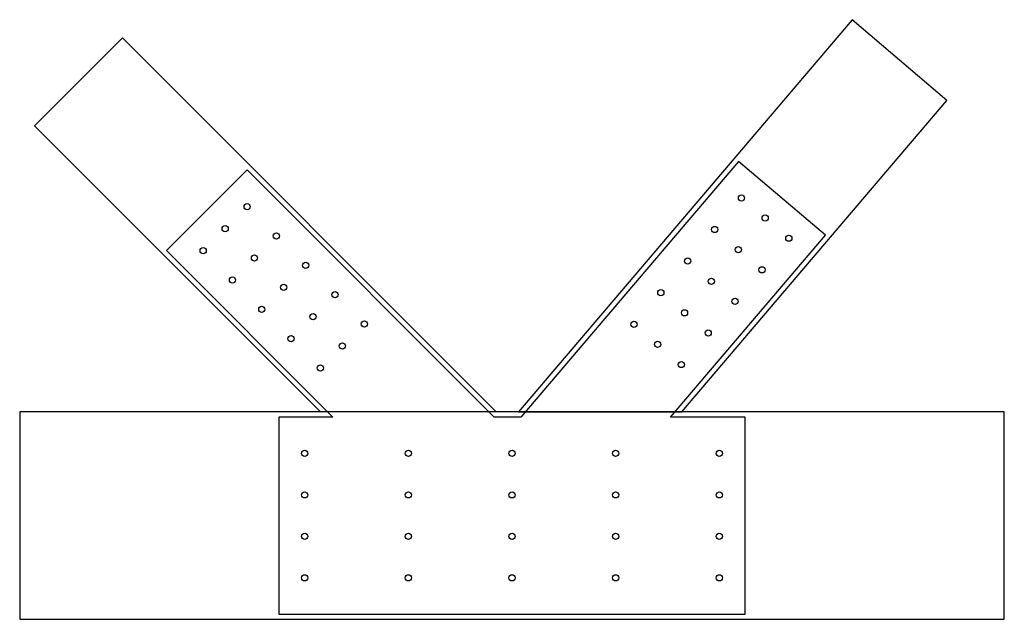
# Model space of a CAD drawing. Header units: millimetres. Extents: x -950 to 950, y -200 to 957.
import ezdxf

# ---------------------------------------------------------------- set-up
doc = ezdxf.new("R2010")
doc.units = ezdxf.units.MM
for name, color, linetype in [('TN_DOWELS', 30, 'CONTINUOUS'), ('TN_HOLES', 1, 'CONTINUOUS'), ('TN_MEMBER_CH', 40, 'CONTINUOUS'), ('TN_MEMBER_D2', 40, 'CONTINUOUS'), ('TN_MEMBER_D3', 40, 'CONTINUOUS'), ('TN_PLATE_1', 5, 'CONTINUOUS'), ('TN_PLATE_2', 5, 'CONTINUOUS')]:
    doc.layers.add(name, color=color, linetype=linetype)

msp = doc.modelspace()

# ---------------------------------------------------------------- linework, layer by layer
at = {"layer": 'TN_DOWELS'}
for centre in [(442.789396, 612.851243), (-511.126989, 595.979803), (488.481694, 573.964049), (-553.553396, 553.553396), (390.939803, 551.928178), (-454.558447, 539.41126), (534.173992, 535.076855), (-595.979803, 511.126989), (436.632102, 513.040984), (-496.984853, 496.984853), (339.090211, 491.005114), (-397.989904, 482.842718), (482.3244, 474.15379), (-539.41126, 454.558447), (384.78251, 452.11792), (-440.416311, 440.416311), (-341.421362, 426.274175), (287.240619, 430.082049), (430.474808, 413.230726), (-482.842718, 397.989904), (-383.847768, 383.847768), (332.932918, 391.194855), (-284.852819, 369.705633), (235.391027, 369.158984), (-426.274175, 341.421362), (378.625216, 352.307661), (-327.279226, 327.279226), (281.083326, 330.27179), (-369.705633, 284.852819), (326.775624, 291.384596), (-400, 120), (-200, 120), (0, 120), (200, 120), (400, 120), (-400, 40), (-200, 40), (0, 40), (200, 40), (400, 40), (-400, -40), (-200, -40), (0, -40), (200, -40), (400, -40), (-400, -120), (-200, -120), (0, -120), (200, -120), (400, -120)]:
    msp.add_circle(centre, 6, dxfattribs=at)
at = {"layer": 'TN_HOLES'}
for centre in [(442.789396, 612.851243), (-511.126989, 595.979803), (488.481694, 573.964049), (-553.553396, 553.553396), (390.939803, 551.928178), (-454.558447, 539.41126), (534.173992, 535.076855), (-595.979803, 511.126989), (436.632102, 513.040984), (-496.984853, 496.984853), (339.090211, 491.005114), (-397.989904, 482.842718), (482.3244, 474.15379), (-539.41126, 454.558447), (384.78251, 452.11792), (-440.416311, 440.416311), (-341.421362, 426.274175), (287.240619, 430.082049), (430.474808, 413.230726), (-482.842718, 397.989904), (-383.847768, 383.847768), (332.932918, 391.194855), (-284.852819, 369.705633), (235.391027, 369.158984), (-426.274175, 341.421362), (378.625216, 352.307661), (-327.279226, 327.279226), (281.083326, 330.27179), (-369.705633, 284.852819), (326.775624, 291.384596), (-400, 120), (-200, 120), (0, 120), (200, 120), (400, 120), (-400, 40), (-200, 40), (0, 40), (200, 40), (400, 40), (-400, -40), (-200, -40), (0, -40), (200, -40), (400, -40), (-400, -120), (-200, -120), (0, -120), (200, -120), (400, -120)]:
    msp.add_circle(centre, 6, dxfattribs=at)
at = {"layer": 'TN_MEMBER_CH'}
msp.add_lwpolyline([(-950, 200), (-950, -200), (950, -200), (950, 200), (-950, 200)], close=True, dxfattribs=at)
at = {"layer": 'TN_MEMBER_D2'}
msp.add_lwpolyline([(-751.654508, 921.360136), (-30.294378, 200.000005), (-369.705633, 200.000005), (-921.360136, 751.654508), (-751.654508, 921.360136)], close=True, dxfattribs=at)
at = {"layer": 'TN_MEMBER_D3'}
msp.add_lwpolyline([(656.545769, 956.589595), (12.637552, 199.999999), (327.789131, 199.999999), (839.314963, 801.040819), (656.545769, 956.589595)], close=True, dxfattribs=at)
at = {"layer": 'TN_PLATE_1'}
msp.add_lwpolyline([(-345.5659, 190.001), (-450, 190.001), (-450, -190.001), (450, -190.001), (450, 190.001), (306.1493, 190.001), (604.65766, 540.74712), (437.11771, 683.3348), (17.25774, 190.001), (-34.43612, 190.001), (-511.12629, 666.69118), (-666.69119, 511.12628), (-345.5659, 190.001)], close=True, dxfattribs=at)
at = {"layer": 'TN_PLATE_2'}
msp.add_lwpolyline([(-345.5659, 190.001), (-450, 190.001), (-450, -190.001), (450, -190.001), (450, 190.001), (306.1493, 190.001), (604.65766, 540.74712), (437.11771, 683.3348), (17.25774, 190.001), (-34.43612, 190.001), (-511.12629, 666.69118), (-666.69119, 511.12628), (-345.5659, 190.001)], close=True, dxfattribs=at)

doc.saveas('drawing.dxf')
